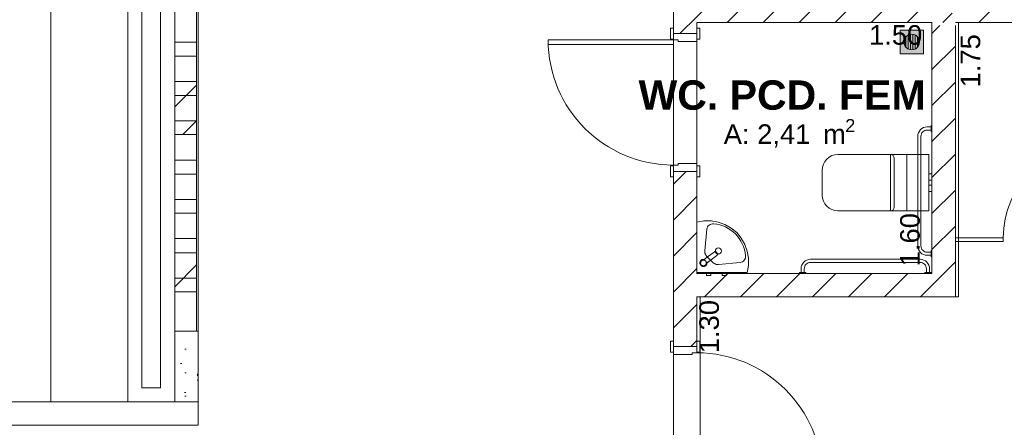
# Model space of a CAD drawing. Header units: millimetres. Extents: x 2826 to 3034, y 1533 to 1590.
# Tile 245 of 248: x 3015.24 to 3021.53, y 1583.3 to 1585.9. Entities that reach past the tile are written whole.
import ezdxf
from ezdxf.enums import TextEntityAlignment as Align

# ---------------------------------------------------------------- set-up
doc = ezdxf.new("R2010")
doc.units = ezdxf.units.MM
doc.set_wipeout_variables(frame=1)
doc.layers.add('_Caneta_No__220', color=7, linetype='Continuous', lineweight=15, true_color=0x8a8a8a)
doc.styles.add('ESTILO_GERADO_1', font='arialbd.ttf')
doc.styles.add('ESTILO_GERADO_2', font='arial.ttf')
pattern_1 = [(45, (0.02328, 0.61931), (-0.11490485, 0.11490485), [])]
pattern_2 = [(45, (0.0233, 0.6193), (-0.574524, 0.574524), []), (45, (-0.0916, 0.7342), (-0.574524, 0.574524), [])]

# ---------------------------------------------------------------- blocks, each defined once
blk = doc.blocks.new('A$Cdd268059')
at = {"layer": '_Caneta_No__220'}
h = blk.add_hatch(dxfattribs=at)
h.set_pattern_fill('TIJOLO_COMUM_0005', color=256, style=0, pattern_type=2)
h.set_pattern_definition(pattern_1)
h.paths.add_polyline_path([(34.206, 13.9688), (34.356, 13.9688), (34.356, 14.2898), (34.206, 14.2898)])
h = blk.add_hatch(dxfattribs=at)
h.set_pattern_fill('TIJOLO_COMUM_0005', color=256, style=0, pattern_type=2)
h.set_pattern_definition(pattern_1)
h.paths.add_polyline_path([(34.356, 14.0398), (35.9864, 14.0398), (35.9864, 14.1898), (34.356, 14.1898)])
h = blk.add_hatch(dxfattribs=at)
h.set_pattern_fill('TIJOLO_COMUM_0005', color=256, style=0, pattern_type=2)
h.set_pattern_definition(pattern_1)
h.paths.add_polyline_path([(36.0064, 14.0398), (40.8573, 14.0398), (40.8573, 14.1898), (36.0064, 14.1898)])
h = blk.add_hatch(color=256, dxfattribs=at)
h.paths.add_polyline_path([(35.8031, 13.9902), (35.6531, 13.9902), (35.6531, 13.8402), (35.8031, 13.8402)])
h.paths.add_polyline_path([(35.7281, 13.8652), (35.7152, 13.8669), (35.7031, 13.8719), (35.6928, 13.8799), (35.6848, 13.8902), (35.6798, 13.9023), (35.6781, 13.9152), (35.6798, 13.9282), (35.6848, 13.9402), (35.6928, 13.9506), (35.7031, 13.9585), (35.7152, 13.9635), (35.7281, 13.9652), (35.7411, 13.9635), (35.7531, 13.9585), (35.7635, 13.9506), (35.7714, 13.9402), (35.7764, 13.9282), (35.7781, 13.9152), (35.7764, 13.9023), (35.7714, 13.8902), (35.7635, 13.8799), (35.7531, 13.8719), (35.7411, 13.8669)], flags=0)
for points in [[(35.7056, 13.8709), (35.7056, 13.9596), (35.7031, 13.9585), (35.6928, 13.9506), (35.6906, 13.9478), (35.6906, 13.8827), (35.6928, 13.8799), (35.7031, 13.8719)], [(35.7206, 13.9642), (35.7152, 13.9635), (35.7056, 13.9596), (35.7056, 13.8709), (35.7152, 13.8669), (35.7206, 13.8662)], [(35.7356, 13.9642), (35.7281, 13.9652), (35.7206, 13.9642), (35.7206, 13.8662), (35.7281, 13.8652), (35.7356, 13.8662)], [(35.7411, 13.9635), (35.7356, 13.9642), (35.7356, 13.8662), (35.7411, 13.8669), (35.7506, 13.8709), (35.7506, 13.9596)], [(35.7531, 13.9585), (35.7506, 13.9596), (35.7506, 13.8709), (35.7531, 13.8719), (35.7635, 13.8799), (35.7656, 13.8827), (35.7656, 13.9478), (35.7635, 13.9506)], [(35.6906, 13.9478), (35.6848, 13.9402), (35.6798, 13.9282), (35.6781, 13.9152), (35.6798, 13.9023), (35.6848, 13.8902), (35.6906, 13.8827)], [(35.7714, 13.9402), (35.7656, 13.9478), (35.7656, 13.8827), (35.7714, 13.8902), (35.7764, 13.9023), (35.7781, 13.9152), (35.7764, 13.9282)]]:
    blk.add_hatch(color=256, dxfattribs=at).paths.add_polyline_path(points)
h = blk.add_hatch(dxfattribs=at)
h.set_pattern_fill('TIJOLO_COMUM_0005', color=256, style=0, pattern_type=2)
h.set_pattern_definition(pattern_1)
h.paths.add_polyline_path([(36.0064, 12.4369), (36.0064, 14.0198), (35.8564, 14.0198), (35.8564, 12.4369)])
h = blk.add_hatch(dxfattribs=at)
h.set_pattern_fill('TIJOLO_COMUM_0005', color=256, style=0, pattern_type=2)
h.set_pattern_definition(pattern_1)
h.paths.add_polyline_path([(34.206, 11.9698), (34.356, 11.9698), (34.356, 13.0888), (34.206, 13.0888)])
h = blk.add_hatch(dxfattribs=at)
h.set_pattern_fill('TIJOLO_COMUM_0005', color=256, style=0, pattern_type=2)
h.set_pattern_definition(pattern_1)
h.paths.add_polyline_path([(34.356, 12.2869), (35.8564, 12.2869), (35.8564, 12.4369), (34.356, 12.4369)])
h = blk.add_hatch(dxfattribs=at)
h.set_pattern_fill('TIJOLO_COMUM_0005', color=256, style=0, pattern_type=2)
h.set_pattern_definition(pattern_1)
h.paths.add_polyline_path([(36.0064, 12.4369), (35.8564, 12.4369), (36.0064, 12.2869)])
h = blk.add_hatch(dxfattribs=at)
h.set_pattern_fill('TIJOLO_COMUM_0005', color=256, style=0, pattern_type=2)
h.set_pattern_definition(pattern_1)
h.paths.add_polyline_path([(35.8564, 12.4369), (35.8564, 12.2869), (36.0064, 12.2869)])
for p, q in [((31.0212, 17.3869), (31.0212, 11.6171)), ((30.8112, 17.2969), (30.8112, 11.7071)), ((30.9312, 11.7071), (30.9312, 17.2969)), ((34.206, 10.9898), (34.206, 17.1369)), ((34.356, 14.0398), (34.356, 12.4369)), ((35.8564, 14.0398), (34.356, 14.0398)), ((35.8564, 12.4369), (35.8564, 14.0398)), ((40.8573, 14.0398), (36.0264, 14.0398)), ((36.0264, 14.0398), (36.0264, 12.2869)), ((34.206, 14.0038), (34.187, 14.0038)), ((34.187, 14.0038), (34.187, 13.9338)), ((34.206, 13.9688), (34.206, 14.0038)), ((34.206, 13.9338), (34.206, 14.0038)), ((34.206, 13.9688), (34.206, 14.0038)), ((34.206, 13.9688), (34.206, 14.0038)), ((34.356, 13.9688), (34.206, 13.9688)), ((34.356, 13.9688), (34.206, 13.9688)), ((34.206, 13.9688), (34.206, 13.9288)), ((34.356, 13.9688), (34.206, 13.9688)), ((34.356, 13.9688), (34.206, 13.9688)), ((34.356, 13.9688), (34.356, 14.0038)), ((34.375, 14.0038), (34.356, 14.0038)), ((34.356, 14.0038), (34.356, 13.9338)), ((34.356, 13.9688), (34.356, 14.0038)), ((34.356, 13.9688), (34.356, 14.0038)), ((34.356, 13.9188), (34.356, 13.9688)), ((34.375, 13.9338), (34.375, 14.0038)), ((35.8031, 13.9902), (35.6531, 13.9902)), ((35.6531, 13.9902), (35.6531, 13.8402)), ((35.7031, 13.9585), (35.7152, 13.9635)), ((35.7056, 13.9596), (35.7056, 13.8709)), ((35.7152, 13.9635), (35.7281, 13.9652)), ((35.7206, 13.8662), (35.7206, 13.9642)), ((35.7281, 13.9652), (35.7411, 13.9635)), ((35.7356, 13.9642), (35.7356, 13.8662)), ((35.7411, 13.9635), (35.7531, 13.9585)), ((35.7506, 13.8709), (35.7506, 13.9596)), ((35.8031, 13.8402), (35.8031, 13.9902)), ((33.406, 13.9288), (34.206, 13.9288)), ((33.406, 13.8988), (33.406, 13.9288)), ((34.206, 13.8988), (33.406, 13.8988)), ((34.187, 13.9338), (34.206, 13.9338)), ((34.206, 13.9288), (34.236, 13.9288)), ((34.206, 13.9288), (34.206, 13.8988)), ((34.236, 13.9288), (34.236, 13.9188)), ((34.236, 13.9188), (34.356, 13.9188)), ((34.356, 13.9338), (34.375, 13.9338)), ((35.6781, 13.9152), (35.6798, 13.9282)), ((35.6798, 13.9023), (35.6781, 13.9152)), ((35.6798, 13.9282), (35.6848, 13.9402)), ((35.6848, 13.8902), (35.6798, 13.9023)), ((35.6848, 13.9402), (35.6928, 13.9506)), ((35.6906, 13.8827), (35.6906, 13.9478)), ((35.6928, 13.9506), (35.7031, 13.9585)), ((35.7531, 13.9585), (35.7635, 13.9506)), ((35.7635, 13.9506), (35.7714, 13.9402)), ((35.7656, 13.9478), (35.7656, 13.8827)), ((35.7714, 13.9402), (35.7764, 13.9282)), ((35.7764, 13.9023), (35.7714, 13.8902)), ((35.7764, 13.9282), (35.7781, 13.9152)), ((35.7781, 13.9152), (35.7764, 13.9023)), ((35.6531, 13.8402), (35.8031, 13.8402)), ((35.6928, 13.8799), (35.6848, 13.8902)), ((35.7031, 13.8719), (35.6928, 13.8799)), ((35.7152, 13.8669), (35.7031, 13.8719)), ((35.7281, 13.8652), (35.7152, 13.8669)), ((35.7411, 13.8669), (35.7281, 13.8652)), ((35.7531, 13.8719), (35.7411, 13.8669)), ((35.7635, 13.8799), (35.7531, 13.8719)), ((35.7714, 13.8902), (35.7635, 13.8799)), ((35.5914, 13.1967), (35.5914, 12.8367)), ((35.6164, 13.0167), (35.6164, 13.1717)), ((35.6964, 13.1967), (35.6964, 12.8367)), ((34.187, 13.1238), (34.187, 13.0538)), ((34.206, 13.1238), (34.187, 13.1238)), ((34.236, 13.1288), (34.206, 13.1288)), ((34.206, 13.1288), (34.206, 13.0888)), ((34.206, 13.0538), (34.206, 13.1238)), ((34.206, 13.0888), (34.206, 13.0538)), ((34.356, 13.0888), (34.206, 13.0888)), ((34.206, 13.0888), (34.356, 13.0888)), ((34.356, 13.0888), (34.206, 13.0888)), ((34.356, 13.0888), (34.206, 13.0888)), ((34.206, 13.0888), (34.206, 13.0538)), ((34.206, 13.0888), (34.206, 13.0538)), ((34.356, 13.1388), (34.236, 13.1388)), ((34.236, 13.1388), (34.236, 13.1288)), ((34.356, 13.0888), (34.356, 13.1388)), ((34.356, 13.1238), (34.356, 13.0538)), ((34.375, 13.1238), (34.356, 13.1238)), ((34.356, 13.0888), (34.356, 13.0538)), ((34.356, 13.0888), (34.356, 13.0538)), ((34.356, 13.0888), (34.356, 13.0538)), ((34.375, 13.0538), (34.375, 13.1238)), ((34.187, 13.0538), (34.206, 13.0538)), ((34.356, 13.0538), (34.375, 13.0538)), ((35.6164, 12.8617), (35.6164, 13.0167)), ((35.8364, 13.0737), (35.8364, 13.0571)), ((35.8364, 13.0737), (35.8564, 13.0737)), ((35.8364, 13.0571), (35.8364, 13.0327)), ((35.8364, 13.0327), (35.8364, 13.0281)), ((35.8364, 13.0327), (35.8564, 13.0327)), ((35.8364, 13.0281), (35.8364, 13.0167)), ((35.8364, 13.0167), (35.8364, 13.0054)), ((35.8564, 13.0737), (35.8564, 13.0571)), ((35.8564, 13.0571), (35.8564, 13.0327)), ((35.8564, 13.0327), (35.8564, 13.0281)), ((35.8564, 13.0281), (35.8564, 13.0167)), ((35.8564, 13.0167), (35.8564, 13.0054)), ((35.8364, 13.0054), (35.8364, 13.0007)), ((35.8364, 13.0007), (35.8564, 13.0007)), ((35.8364, 13.0007), (35.8364, 12.9764)), ((35.8364, 12.9764), (35.8364, 12.9597)), ((35.8364, 12.9597), (35.8564, 12.9597)), ((35.8564, 13.0054), (35.8564, 13.0007)), ((35.8564, 13.0007), (35.8564, 12.9764)), ((35.8564, 12.9764), (35.8564, 12.9597)), ((34.4197, 12.719), (34.4063, 12.5808)), ((34.6317, 12.5071), (34.4934, 12.4938)), ((34.356, 12.4369), (35.8564, 12.4369)), ((36.0264, 12.2869), (34.376, 12.2869)), ((34.376, 12.2869), (34.376, 10.9898)), ((34.206, 12.0048), (34.187, 12.0048)), ((34.187, 12.0048), (34.187, 11.9348)), ((34.206, 11.9698), (34.206, 12.0048)), ((34.206, 11.9348), (34.206, 12.0048)), ((34.206, 11.9698), (34.206, 12.0048)), ((34.206, 11.9698), (34.206, 12.0048)), ((34.206, 11.9698), (34.356, 11.9698)), ((34.356, 11.9698), (34.206, 11.9698)), ((34.206, 11.9698), (34.206, 11.9198)), ((34.206, 11.9698), (34.356, 11.9698)), ((34.206, 11.9698), (34.356, 11.9698)), ((34.356, 11.9698), (34.356, 12.0048)), ((34.375, 12.0048), (34.356, 12.0048)), ((34.356, 12.0048), (34.356, 11.9348)), ((34.356, 11.9698), (34.356, 12.0048)), ((34.356, 11.9698), (34.356, 12.0048)), ((34.356, 11.9298), (34.356, 11.9698)), ((34.375, 11.9348), (34.375, 12.0048)), ((34.187, 11.9348), (34.206, 11.9348)), ((34.206, 11.9198), (34.326, 11.9198)), ((34.326, 11.9198), (34.326, 11.9298)), ((34.326, 11.9298), (34.356, 11.9298)), ((34.356, 11.9348), (34.375, 11.9348)), ((30.8112, 11.7071), (30.9312, 11.7071)), ((5.0027, 11.6171), (31.0212, 11.6171)), ((31.0212, 11.6171), (18.8463, 11.6171))]:
    blk.add_line(p, q, dxfattribs=at)
for points in [[(0.8316, 1.8193), (18.8463, 1.8193), (18.8502, 0.0414), (25.1638, 0.0553), (25.1638, 1.8193), (41.007, 1.8193), (41.007, 17.3869), (31.0212, 17.3869), (31.0212, 11.6171), (18.8463, 11.6171), (18.8463, 10.4171), (0.8316, 10.4171)], [(30.2296, 11.6171), (30.7212, 11.6171), (30.7212, 17.3869), (30.2296, 17.3869)], [(35.8564, 13.3428), (35.8514, 13.3428), (35.8514, 13.3828), (35.8564, 13.3828)], [(35.1564, 12.9367), (35.1583, 12.9172), (35.164, 12.8985), (35.1733, 12.8812), (35.1857, 12.866), (35.2009, 12.8536), (35.2182, 12.8444), (35.2369, 12.8387), (35.2564, 12.8367), (35.8364, 12.8367), (35.8364, 13.1967), (35.2564, 13.1967), (35.2369, 13.1948), (35.2182, 13.1891), (35.2009, 13.1799), (35.1857, 13.1675), (35.1733, 13.1523), (35.164, 13.135), (35.1583, 13.1163), (35.1564, 13.0967)], [(34.356, 12.7634), (34.401, 12.7721), (34.4469, 12.7727), (34.4921, 12.7651), (34.5353, 12.7498), (34.5751, 12.727), (34.6103, 12.6976), (34.6397, 12.6624), (34.6624, 12.6226), (34.6778, 12.5794), (34.6853, 12.5342), (34.6846, 12.4884), (34.6759, 12.4434), (34.356, 12.4434)], [(36.0064, 12.6398), (36.0064, 12.6648), (36.3128, 12.6648), (36.3128, 12.6398)], [(34.4115, 12.4861), (34.4128, 12.4871), (34.4134, 12.4878), (34.415, 12.4894), (34.416, 12.4907), (34.4167, 12.4916), (34.4177, 12.4934), (34.4184, 12.4949), (34.4189, 12.4961), (34.4195, 12.4979), (34.4199, 12.4994), (34.4201, 12.501), (34.4203, 12.5026), (34.4203, 12.5035), (34.4414, 12.5198), (34.4829, 12.5517), (34.4839, 12.5524), (34.4847, 12.5532), (34.4856, 12.554), (34.4864, 12.5548), (34.4872, 12.5557), (34.4883, 12.5568), (34.4897, 12.5585), (34.4898, 12.5594), (34.4891, 12.5602), (34.4884, 12.5611), (34.4876, 12.5622), (34.4867, 12.5634), (34.4857, 12.5647), (34.4847, 12.566), (34.4836, 12.5675), (34.4824, 12.5689), (34.4813, 12.5704), (34.4802, 12.5718), (34.4792, 12.5732), (34.4782, 12.5745), (34.4773, 12.5757), (34.4764, 12.5767), (34.4758, 12.5776), (34.4752, 12.5784), (34.4744, 12.5787), (34.4716, 12.5774), (34.4702, 12.5767), (34.4692, 12.5761), (34.4681, 12.5754), (34.4671, 12.5748), (34.4662, 12.5741), (34.4653, 12.5734), (34.4244, 12.542), (34.4033, 12.5258), (34.4023, 12.526), (34.4007, 12.5263), (34.3991, 12.5264), (34.3982, 12.5264), (34.3959, 12.5264), (34.3943, 12.5262), (34.3932, 12.526), (34.3912, 12.5255), (34.3897, 12.5249), (34.3884, 12.5244), (34.3868, 12.5236), (34.3854, 12.5227), (34.3841, 12.5218), (34.3828, 12.5207), (34.3817, 12.5196), (34.3804, 12.5181), (34.3796, 12.5171), (34.3786, 12.5157), (34.3776, 12.5137), (34.3771, 12.5128), (34.3765, 12.5113), (34.3761, 12.5097), (34.3757, 12.5081), (34.3754, 12.5062), (34.3753, 12.5048), (34.3753, 12.5032), (34.3755, 12.501), (34.3757, 12.4999), (34.376, 12.4983), (34.3765, 12.4967), (34.3771, 12.4952), (34.3779, 12.4935), (34.3786, 12.4923), (34.3795, 12.4909), (34.3808, 12.4892), (34.3816, 12.4884), (34.3828, 12.4872), (34.3847, 12.4857), (34.3854, 12.4852), (34.3869, 12.4843), (34.3882, 12.4836), (34.3897, 12.483), (34.3917, 12.4823), (34.3929, 12.482), (34.3945, 12.4817), (34.3969, 12.4815), (34.3978, 12.4814), (34.3995, 12.4815), (34.401, 12.4817), (34.4027, 12.482), (34.4046, 12.4825), (34.4058, 12.4829), (34.4073, 12.4836), (34.4094, 12.4846), (34.4102, 12.4852)], [(34.4157, 12.5), (34.4281, 12.5095), (34.4414, 12.5198), (34.4829, 12.5517), (34.4839, 12.5524), (34.4847, 12.5532), (34.4856, 12.554), (34.4864, 12.5548), (34.4872, 12.5557), (34.4883, 12.5568), (34.4897, 12.5585), (34.4898, 12.5594), (34.4891, 12.5602), (34.4884, 12.5611), (34.4752, 12.5784), (34.4744, 12.5787), (34.4716, 12.5774), (34.4702, 12.5767), (34.4692, 12.5761), (34.4681, 12.5754), (34.4671, 12.5748), (34.4662, 12.5741), (34.4653, 12.5734), (34.4244, 12.542), (34.3986, 12.5222), (34.4002, 12.5221), (34.4013, 12.5219), (34.4025, 12.5216), (34.4037, 12.5213), (34.4048, 12.5208), (34.406, 12.5203), (34.4071, 12.5197), (34.4082, 12.519), (34.4092, 12.5182), (34.4102, 12.5174), (34.4111, 12.5165), (34.412, 12.5155), (34.4128, 12.5144), (34.4135, 12.5133), (34.4141, 12.5122), (34.4147, 12.511), (34.4151, 12.5098), (34.4155, 12.5086), (34.4158, 12.5075), (34.4159, 12.5063), (34.4161, 12.5052), (34.4161, 12.504), (34.4161, 12.5028), (34.416, 12.5017)], [(35.8564, 12.5428), (35.8514, 12.5428), (35.8514, 12.5828), (35.8564, 12.5828)], [(34.4083, 12.4889), (34.4093, 12.4897), (34.4103, 12.4906), (34.4112, 12.4915), (34.4121, 12.4925), (34.4129, 12.4936), (34.4136, 12.4947), (34.4142, 12.4958), (34.4147, 12.497), (34.4152, 12.4982), (34.4155, 12.4994), (34.4158, 12.5005), (34.416, 12.5017), (34.4161, 12.5028), (34.4161, 12.504), (34.4161, 12.5052), (34.4159, 12.5063), (34.4158, 12.5075), (34.4155, 12.5086), (34.4151, 12.5098), (34.4147, 12.511), (34.4141, 12.5122), (34.4135, 12.5133), (34.4128, 12.5144), (34.412, 12.5155), (34.4111, 12.5165), (34.4102, 12.5174), (34.4092, 12.5182), (34.4082, 12.519), (34.4071, 12.5197), (34.406, 12.5203), (34.4048, 12.5208), (34.4037, 12.5213), (34.4025, 12.5216), (34.4013, 12.5219), (34.4002, 12.5221), (34.399, 12.5222), (34.3978, 12.5222), (34.3967, 12.5222), (34.3954, 12.5221), (34.3942, 12.5219), (34.3931, 12.5216), (34.3919, 12.5212), (34.3907, 12.5208), (34.3895, 12.5202), (34.3884, 12.5196), (34.3873, 12.5189), (34.3862, 12.5181), (34.3852, 12.5172), (34.3843, 12.5163), (34.3835, 12.5152), (34.3827, 12.5142), (34.382, 12.5131), (34.3814, 12.5119), (34.3809, 12.5107), (34.3805, 12.5098), (34.3802, 12.5089), (34.38, 12.508), (34.3798, 12.5071), (34.3796, 12.5055), (34.3795, 12.5039), (34.3796, 12.5023), (34.3798, 12.5007), (34.38, 12.4998), (34.3803, 12.4989), (34.3806, 12.498), (34.3809, 12.4971), (34.3814, 12.4959), (34.382, 12.4947), (34.3827, 12.4936), (34.3835, 12.4926), (34.3844, 12.4916), (34.3853, 12.4906), (34.3863, 12.4897), (34.3874, 12.489), (34.3885, 12.4882), (34.3896, 12.4876), (34.3908, 12.4871), (34.392, 12.4866), (34.3931, 12.4863), (34.3943, 12.486), (34.3955, 12.4858), (34.3967, 12.4857), (34.3979, 12.4857), (34.3991, 12.4857), (34.4002, 12.4858), (34.4014, 12.486), (34.4026, 12.4863), (34.4038, 12.4867), (34.4049, 12.4871), (34.4061, 12.4876), (34.4072, 12.4882)], [(34.4175, 12.4434), (34.4445, 12.4434), (34.4445, 12.4234), (34.4175, 12.4234)], [(34.5175, 12.4434), (34.5445, 12.4434), (34.5445, 12.4234), (34.5175, 12.4234)], [(35.0116, 12.4369), (35.0116, 12.4419), (35.0516, 12.4419), (35.0516, 12.4369)], [(35.8116, 12.4369), (35.8116, 12.4419), (35.8516, 12.4419), (35.8516, 12.4369)]]:
    blk.add_lwpolyline(points, close=True, dxfattribs=at)
for points in [[(31.1712, 11.4671), (31.1712, 17.2369)], [(34.206, 14.2898), (34.206, 13.9688)], [(34.356, 13.9688), (34.356, 14.0398)], [(34.356, 14.0398), (35.8564, 14.0398)], [(35.8564, 14.0398), (35.8564, 12.4369)], [(36.0064, 14.0398), (40.8573, 14.0398)], [(36.0064, 12.4369), (36.0064, 14.0198)], [(34.206, 13.0888), (34.206, 11.9698)], [(34.356, 12.4369), (34.356, 13.0888)], [(35.8564, 12.4369), (34.356, 12.4369)], [(36.0064, 12.2869), (36.0064, 12.4369)], [(34.356, 11.9698), (34.356, 12.2869)], [(34.356, 12.2869), (36.0064, 12.2869)], [(31.0212, 11.6171), (18.8463, 11.6171)], [(18.8463, 11.4671), (31.0212, 11.4671)], [(31.1712, 11.4671), (31.0212, 11.4671)]]:
    blk.add_lwpolyline(points, dxfattribs=at)
for points in [[(35.8514, 12.5528), (35.8264, 12.5528, -0.414214), (35.7664, 12.6128), (35.7664, 13.3128, -0.414214), (35.8264, 13.3728), (35.8514, 13.3728), (35.8514, 13.3528), (35.8264, 13.3528, 0.414214), (35.7864, 13.3128), (35.7864, 12.6128, 0.414214), (35.8264, 12.5728), (35.8514, 12.5728)], [(35.0216, 12.4419), (35.0216, 12.4669, -0.414214), (35.0816, 12.5269), (35.7816, 12.5269, -0.414214), (35.8416, 12.4669), (35.8416, 12.4419), (35.8216, 12.4419), (35.8216, 12.4669, 0.414214), (35.7816, 12.5069), (35.0816, 12.5069, 0.414214), (35.0416, 12.4669), (35.0416, 12.4419)]]:
    blk.add_lwpolyline(points, format="xyb", close=True, dxfattribs=at)
for centre, radius, start, end in [((34.206, 13.9288), 0.8, 180, 270), ((36.9128, 12.6648), 0.6, 90, 180), ((35.5914, 13.1717), 0.025, 0, 90), ((35.5914, 12.8617), 0.025, 270, 0), ((34.356, 11.1298), 0.8, 0, 90)]:
    blk.add_arc(centre, radius, start, end, dxfattribs=at)
at = {"layer": '_Caneta_No__220', "extrusion": (0, 0, -1)}
for centre, major_axis, start_param, end_param in [((34.4585, 12.7152), (0.039, 0), 3.237673, 4.819612), ((34.4438, 12.5315), (0.2234, 0), 4.796606, 6.20048), ((34.448, 12.5767), (0.0419, 0), 2.530551, 3.237673), ((34.6085, 12.6957), (0.2417, 0), 2.204538, 2.507899), ((34.6279, 12.5459), (0.039, 0), 6.175569, 7.757508), ((34.4894, 12.5354), (0.0419, 0), 1.474323, 2.181444)]:
    blk.add_ellipse(centre, major_axis=major_axis, ratio=0.999372, start_param=start_param, end_param=end_param, dxfattribs=at)
blk.add_ellipse((34.4931, 12.5804), major_axis=(0.0189, 0), ratio=0.999372, dxfattribs=at)
at = {"layer": '_Caneta_No__220'}
for s, height, style, p in [('WC. PCD. FEM', 0.1875, 'ESTILO_GERADO_1', (33.9832, 13.4824)), ('2', 0.0825, 'ESTILO_GERADO_2', (35.3033, 13.3404)), ('A: 2,41', 0.125, 'ESTILO_GERADO_2', (34.5273, 13.2641)), (' m', 0.125, 'ESTILO_GERADO_2', (35.1127, 13.2641))]:
    blk.add_text(s, height=height, dxfattribs=dict(at, style=style)).set_placement(p)
at = {"layer": '_Caneta_No__220', "insert": (35.6251, 13.9594), "char_height": 0.125, "attachment_point": 5, "style": 'ESTILO_GERADO_2'}
blk.add_mtext('\\A1;1.50', dxfattribs=at)
at = {"layer": '_Caneta_No__220', "char_height": 0.125, "attachment_point": 5, "rotation": 90, "style": 'ESTILO_GERADO_2'}
for s, insert in [('\\A1;1.75', (36.1037, 13.7951)), ('\\A1;1.60', (35.7174, 12.6524)), ('\\A1;1.30', (34.4348, 12.0972))]:
    blk.add_mtext(s, dxfattribs=dict(at, insert=insert))
at = {"layer": '_Caneta_No__220', "style": 'ESTILO_GERADO_2'}
for p in [(34.4309, 10.5457), (35.0309, 10.5457)]:
    blk.add_attdef('txt', text='', height=0.12, dxfattribs=at).set_placement(p, align=Align.MIDDLE_CENTER)
blk.add_attdef('txt', text='', height=0.12, rotation=90, dxfattribs=at).set_placement((1.2958, 6.4033), align=Align.MIDDLE_CENTER)
for points in [[(30.7212, 11.7071), (30.7212, 11.6171), (30.8112, 11.7071)], [(30.9312, 11.6171), (31.0212, 11.6171), (30.9312, 11.7071)]]:
    blk.add_wipeout(points).dxf.layer = '_Caneta_No__220'
for points in [[(30.8112, 11.7071), (30.7212, 11.6171), (30.8112, 11.6171)], [(30.9312, 11.7071), (31.0212, 11.6171), (31.0212, 11.7071)]]:
    blk.add_wipeout(points).dxf.layer = '_Caneta_No__220'
at = {"layer": '_Caneta_No__220'}
for points in [[(30.7212, 11.6171), (30.7212, 11.7071)], [(31.0212, 11.6171), (30.9312, 11.6171)]]:
    blk.add_lwpolyline(points, dxfattribs=at)
blk.add_wipeout([(30.9312, 17.2969), (30.9312, 11.7071), (31.0212, 11.7071), (31.0212, 17.2969)]).dxf.layer = '_Caneta_No__220'
h = blk.add_hatch(dxfattribs=at)
h.set_pattern_fill('DUPLA_1_4_0005', color=256, style=0, pattern_type=2)
h.set_pattern_definition(pattern_2)
h.paths.add_polyline_path([(31.0212, 13.6633), (31.0212, 13.3233), (31.1612, 13.3233), (31.1612, 13.6633)])
h = blk.add_hatch(dxfattribs=at)
h.set_pattern_fill('DUPLA_1_4_0005', color=256, style=0, pattern_type=2)
h.set_pattern_definition(pattern_2)
h.paths.add_polyline_path([(31.0212, 12.6592), (31.0212, 12.3192), (31.1612, 12.3192), (31.1612, 12.6592)])
h = blk.add_hatch(dxfattribs=at)
h.set_pattern_fill('CONCRETO_ESTRUTURAL_0005', color=256, style=0, pattern_type=2)
h.set_pattern_definition([(0, (0.0233, 0.6193), (0, 0.779423), [0.075, -0.375]), (0, (0.2483, 1.009), (0, 0.779423), [0.075, -0.375]), (60, (0.0233, 0.6193), (-0.675, 0.389711), [0.075, -0.375]), (60, (0.4733, 0.6193), (-0.675, 0.389711), [0.075, -0.375]), (120, (0.0983, 0.6193), (0.675, 0.389711), [0.075, -0.375]), (120, (0.5483, 0.6193), (0.675, 0.389711), [0.075, -0.375]), (0, (0.02328, 0.69431), (0, 0.15), [0, -0.15, 0, -0.225]), (45, (0.09828, 0.69431), (-0.106066, 0.106066), [0, -0.1125, 0, -0.1875])])
h.paths.add_polyline_path([(31.0212, 12.0671), (31.0212, 11.6171), (31.1712, 11.6171), (31.1712, 12.0671)])
for points in [[(30.9312, 17.2969), (30.9312, 11.7071)], [(31.0212, 17.2369), (31.0212, 11.6171)]]:
    blk.add_lwpolyline(points, dxfattribs=at)
for points in [[(31.0212, 14.1654), (31.0212, 13.8254), (31.1612, 13.8254), (31.1612, 14.1654)], [(31.0212, 14.1654), (31.0212, 13.8254), (31.1612, 13.8254), (31.1612, 14.1654)], [(31.0212, 14.1654), (31.0212, 13.8254), (31.1612, 13.8254), (31.1612, 14.1654)], [(31.0212, 14.1654), (31.0212, 13.8254), (31.1612, 13.8254), (31.1612, 14.1654)], [(31.0212, 14.1654), (31.0212, 13.8254), (31.1612, 13.8254), (31.1612, 14.1654)], [(31.0212, 14.1654), (31.0212, 13.8254), (31.1612, 13.8254), (31.1612, 14.1654)], [(31.0212, 13.9133), (31.0212, 13.5733), (31.1612, 13.5733), (31.1612, 13.9133)], [(31.0212, 13.9133), (31.0212, 13.5733), (31.1612, 13.5733), (31.1612, 13.9133)], [(31.0212, 13.9133), (31.0212, 13.5733), (31.1612, 13.5733), (31.1612, 13.9133)], [(31.0212, 13.9133), (31.0212, 13.5733), (31.1612, 13.5733), (31.1612, 13.9133)], [(31.0212, 13.9133), (31.0212, 13.5733), (31.1612, 13.5733), (31.1612, 13.9133)], [(31.0212, 13.9133), (31.0212, 13.5733), (31.1612, 13.5733), (31.1612, 13.9133)], [(31.0212, 13.9133), (31.0212, 13.5733), (31.1612, 13.5733), (31.1612, 13.9133)], [(31.0212, 13.6633), (31.0212, 13.3233), (31.1612, 13.3233), (31.1612, 13.6633)], [(31.0212, 13.6633), (31.0212, 13.3233), (31.1612, 13.3233), (31.1612, 13.6633)], [(31.0212, 13.6633), (31.0212, 13.3233), (31.1612, 13.3233), (31.1612, 13.6633)], [(31.0212, 13.6633), (31.0212, 13.3233), (31.1612, 13.3233), (31.1612, 13.6633)], [(31.0212, 13.6633), (31.0212, 13.3233), (31.1612, 13.3233), (31.1612, 13.6633)], [(31.0212, 13.6633), (31.0212, 13.3233), (31.1612, 13.3233), (31.1612, 13.6633)], [(31.0212, 13.4113), (31.0212, 13.0713), (31.1612, 13.0713), (31.1612, 13.4113)], [(31.0212, 13.4113), (31.0212, 13.0713), (31.1612, 13.0713), (31.1612, 13.4113)], [(31.0212, 13.4113), (31.0212, 13.0713), (31.1612, 13.0713), (31.1612, 13.4113)], [(31.0212, 13.4113), (31.0212, 13.0713), (31.1612, 13.0713), (31.1612, 13.4113)], [(31.0212, 13.4113), (31.0212, 13.0713), (31.1612, 13.0713), (31.1612, 13.4113)], [(31.0212, 13.4113), (31.0212, 13.0713), (31.1612, 13.0713), (31.1612, 13.4113)], [(31.0212, 13.4113), (31.0212, 13.0713), (31.1612, 13.0713), (31.1612, 13.4113)], [(31.0212, 13.1613), (31.0212, 12.8213), (31.1612, 12.8213), (31.1612, 13.1613)], [(31.0212, 13.1613), (31.0212, 12.8213), (31.1612, 12.8213), (31.1612, 13.1613)], [(31.0212, 13.1613), (31.0212, 12.8213), (31.1612, 12.8213), (31.1612, 13.1613)], [(31.0212, 13.1613), (31.0212, 12.8213), (31.1612, 12.8213), (31.1612, 13.1613)], [(31.0212, 13.1613), (31.0212, 12.8213), (31.1612, 12.8213), (31.1612, 13.1613)], [(31.0212, 13.1613), (31.0212, 12.8213), (31.1612, 12.8213), (31.1612, 13.1613)], [(31.0212, 12.9092), (31.0212, 12.5692), (31.1612, 12.5692), (31.1612, 12.9092)], [(31.0212, 12.9092), (31.0212, 12.5692), (31.1612, 12.5692), (31.1612, 12.9092)], [(31.0212, 12.9092), (31.0212, 12.5692), (31.1612, 12.5692), (31.1612, 12.9092)], [(31.0212, 12.9092), (31.0212, 12.5692), (31.1612, 12.5692), (31.1612, 12.9092)], [(31.0212, 12.9092), (31.0212, 12.5692), (31.1612, 12.5692), (31.1612, 12.9092)], [(31.0212, 12.9092), (31.0212, 12.5692), (31.1612, 12.5692), (31.1612, 12.9092)], [(31.0212, 12.9092), (31.0212, 12.5692), (31.1612, 12.5692), (31.1612, 12.9092)], [(31.0212, 12.6592), (31.0212, 12.3192), (31.1612, 12.3192), (31.1612, 12.6592)], [(31.0212, 12.6592), (31.0212, 12.3192), (31.1612, 12.3192), (31.1612, 12.6592)], [(31.0212, 12.6592), (31.0212, 12.3192), (31.1612, 12.3192), (31.1612, 12.6592)], [(31.0212, 12.6592), (31.0212, 12.3192), (31.1612, 12.3192), (31.1612, 12.6592)], [(31.0212, 12.6592), (31.0212, 12.3192), (31.1612, 12.3192), (31.1612, 12.6592)], [(31.0212, 12.6592), (31.0212, 12.3192), (31.1612, 12.3192), (31.1612, 12.6592)], [(31.0212, 12.4071), (31.0212, 12.0671), (31.1612, 12.0671), (31.1612, 12.4071)], [(31.0212, 12.4071), (31.0212, 12.0671), (31.1612, 12.0671), (31.1612, 12.4071)], [(31.0212, 12.4071), (31.0212, 12.0671), (31.1612, 12.0671), (31.1612, 12.4071)], [(31.0212, 12.4071), (31.0212, 12.0671), (31.1612, 12.0671), (31.1612, 12.4071)], [(31.0212, 12.4071), (31.0212, 12.0671), (31.1612, 12.0671), (31.1612, 12.4071)], [(31.0212, 12.4071), (31.0212, 12.0671), (31.1612, 12.0671), (31.1612, 12.4071)], [(31.0212, 12.4071), (31.0212, 12.0671), (31.1612, 12.0671), (31.1612, 12.4071)], [(31.0212, 12.0671), (31.0212, 11.6171), (31.1712, 11.6171), (31.1712, 12.0671)]]:
    blk.add_lwpolyline(points, close=True, dxfattribs=at)
blk.add_wipeout([(30.9312, 11.7071), (30.8112, 11.7071), (30.8112, 11.6171), (30.9312, 11.6171)]).dxf.layer = '_Caneta_No__220'
for points in [[(30.9312, 11.7071), (30.8112, 11.7071)], [(30.7212, 11.6171), (30.9312, 11.6171)]]:
    blk.add_lwpolyline(points, dxfattribs=at)
blk.add_wipeout([(30.8112, 11.7071), (30.8112, 17.2969), (30.7212, 17.2969), (30.7212, 11.7071)]).dxf.layer = '_Caneta_No__220'
for points in [[(30.7212, 17.2969), (30.7212, 11.7071)], [(30.8112, 11.7071), (30.8112, 17.2969)]]:
    blk.add_lwpolyline(points, dxfattribs=at)

msp = doc.modelspace()

# ---------------------------------------------------------------- block references
msp.add_blockref('A$Cdd268059', (2985.2094, 1571.8422))

doc.saveas('drawing.dxf')
